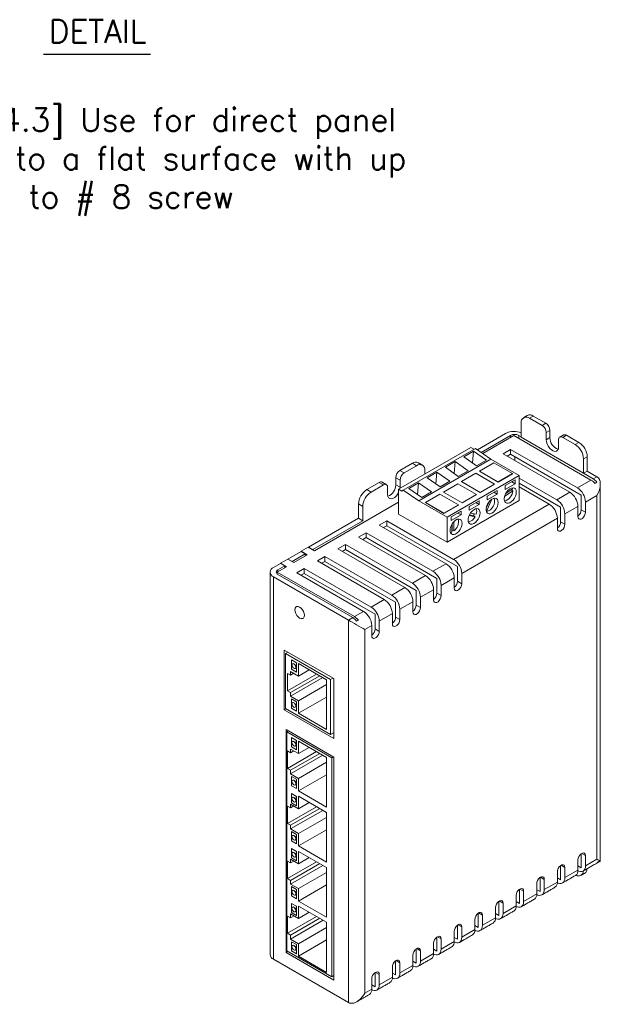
# Model space of a CAD drawing. Header units: inches. Extents: x 0 to 276, y 0 to 228.
# Tile 5 of 5: x 204 to 267, y 88 to 194. Entities that reach past the tile are written whole.
import ezdxf

# ---------------------------------------------------------------- set-up
doc = ezdxf.new("R2010")
doc.units = ezdxf.units.IN
doc.header["$LTSCALE"] = 0.3
doc.header["$MEASUREMENT"] = 0
doc.layers.add('Text', color=140, linetype='Continuous')

msp = doc.modelspace()

# ---------------------------------------------------------------- linework, layer by layer
at = {"color": 7, "linetype": 'Continuous', "lineweight": 15}
for p, q in [((258.8788, 149.0569), (258.8788, 150.6128)), ((259.7769, 151.1314), (260.187, 151.3681)), ((259.7769, 151.1314), (261.1387, 150.3451)), ((260.187, 151.3681), (261.5488, 150.5819)), ((261.1387, 150.3451), (261.5488, 150.5819)), ((261.5876, 149.5674), (261.9978, 149.8042)), ((261.5876, 149.5674), (261.5876, 148.7896)), ((261.9978, 149.8042), (261.9978, 149.0264)), ((257.1894, 149.4852), (254.125, 147.7161)), ((257.727, 149.2649), (254.5409, 147.4256)), ((254.7099, 147.3075), (258.0716, 149.2482)), ((257.727, 149.0493), (257.727, 149.2649)), ((258.0716, 149.2482), (266.4408, 144.4168)), ((258.8788, 149.1163), (258.6283, 149.263)), ((258.6283, 148.9268), (258.6283, 149.263)), ((265.6288, 145.1602), (258.8788, 149.0569)), ((261.5876, 148.7896), (261.9978, 149.0264)), ((262.9347, 148.012), (262.9347, 148.7898)), ((263.3837, 149.0491), (263.7938, 149.2859)), ((263.3837, 149.0491), (264.7307, 148.2716)), ((263.7938, 149.2859), (265.1408, 148.5084)), ((264.7307, 148.2716), (265.1408, 148.5084)), ((245.5677, 143.4364), (253.3989, 147.9572)), ((246.0922, 143.3361), (253.9234, 147.8569)), ((253.7069, 147.5688), (252.6425, 146.9543)), ((253.748, 147.7557), (253.3989, 147.9572)), ((253.5869, 146.2946), (253.7069, 147.5688)), ((255.1114, 146.5876), (253.7069, 147.5688)), ((255.5931, 146.6905), (253.9234, 147.8569)), ((257.7195, 147.7502), (256.9036, 147.2792)), ((257.7195, 147.7502), (264.9673, 143.5661)), ((257.7195, 147.2195), (257.7195, 147.7502)), ((247.7619, 142.1697), (255.5931, 146.6905)), ((251.7195, 146.4216), (250.6551, 145.8071)), ((251.5995, 145.1473), (251.7195, 146.4216)), ((253.1241, 145.4404), (251.7195, 146.4216)), ((252.6425, 146.9543), (254.047, 145.9732)), ((254.047, 145.9732), (255.1114, 146.5876)), ((255.9236, 146.2852), (254.3587, 145.3818)), ((258.6669, 144.9161), (255.5931, 146.6905)), ((257.9435, 145.1191), (255.9236, 146.2852)), ((264.1515, 143.0951), (256.9036, 147.2792)), ((257.7195, 147.2195), (257.3633, 147.0138)), ((257.7195, 147.2195), (265.3916, 142.7904)), ((258.1793, 146.5428), (258.1793, 146.954)), ((265.6288, 146.7161), (266.0389, 146.9529)), ((265.6288, 146.7161), (265.6288, 145.1602)), ((266.0389, 146.9529), (266.0389, 145.397)), ((245.7254, 145.4597), (247.0724, 146.2373)), ((246.185, 145.1944), (245.7254, 145.4597)), ((246.185, 145.1944), (247.5321, 145.972)), ((247.5321, 145.972), (247.0724, 146.2373)), ((248.4301, 145.4534), (248.4301, 145.0888)), ((249.7322, 145.2743), (248.6678, 144.6598)), ((249.6122, 144.0001), (249.7322, 145.2743)), ((251.1367, 144.2931), (249.7322, 145.2743)), ((250.6551, 145.8071), (252.0596, 144.8259)), ((252.0596, 144.8259), (253.1241, 145.4404)), ((254.3587, 145.3818), (254.3587, 145.3696)), ((254.3587, 145.3818), (256.3786, 144.2157)), ((254.3587, 145.3696), (256.3786, 144.2035)), ((265.6311, 145.1616), (266.0389, 145.397)), ((267.0889, 144.7908), (266.0389, 145.397)), ((242.1333, 143.386), (243.4803, 144.1637)), ((243.94, 143.8983), (243.4803, 144.1637)), ((245.736, 144.4167), (245.2764, 144.682)), ((245.2764, 143.9042), (245.2764, 144.682)), ((245.736, 143.6389), (245.736, 144.4167)), ((248.6678, 144.6598), (250.0723, 143.6786)), ((250.0723, 143.6786), (251.1367, 144.2931)), ((250.8356, 140.3952), (258.6669, 144.9161)), ((253.9658, 145.155), (252.4009, 144.2516)), ((252.4009, 144.2516), (252.4009, 144.2393)), ((252.4009, 144.2516), (254.4208, 143.0855)), ((252.4009, 144.2393), (254.4208, 143.0733)), ((255.9857, 143.9889), (253.9658, 145.155)), ((256.3786, 144.2157), (257.9435, 145.1191)), ((256.3786, 144.2035), (257.9435, 145.1069)), ((256.3786, 144.2157), (256.3786, 144.2035)), ((258.2233, 144.4375), (257.1526, 143.8193)), ((257.8699, 144.2334), (258.2233, 144.0294)), ((257.9435, 145.1191), (257.9435, 145.1069)), ((258.2233, 144.0294), (258.2233, 144.4375)), ((258.6669, 142.2149), (258.6669, 144.9161)), ((258.6669, 144.6209), (262.7307, 142.2749)), ((264.9673, 143.5661), (266.4408, 144.4168)), ((265.6288, 145.1602), (265.6311, 145.1616)), ((266.6735, 144.5511), (265.6311, 145.1616)), ((266.6735, 144.5511), (267.0889, 144.7908)), ((266.8651, 144.0466), (267.0947, 144.1791)), ((242.5929, 143.1207), (242.1333, 143.386)), ((242.5929, 143.1207), (243.94, 143.8983)), ((244.389, 143.639), (244.389, 142.8613)), ((245.736, 143.6389), (245.2764, 143.9042)), ((245.5677, 143.4364), (245.5677, 140.7351)), ((245.9169, 143.2348), (245.5677, 143.4364)), ((245.7298, 143.5299), (245.736, 143.6389)), ((246.0922, 143.3361), (245.9169, 143.2348)), ((247.7619, 142.1697), (246.0922, 143.3361)), ((247.7448, 144.127), (246.6804, 143.5125)), ((246.6804, 143.5125), (248.085, 142.5314)), ((247.6249, 142.8528), (247.7448, 144.127)), ((249.1494, 143.1458), (247.7448, 144.127)), ((248.085, 142.5314), (249.1494, 143.1458)), ((252.008, 144.0248), (250.4431, 143.1214)), ((250.4431, 143.1214), (252.463, 141.9553)), ((250.4431, 143.1214), (250.4431, 143.1091)), ((250.4431, 143.1091), (252.463, 141.943)), ((254.0279, 142.8587), (252.008, 144.0248)), ((254.4208, 143.0855), (255.9857, 143.9889)), ((254.4208, 143.0733), (255.9857, 143.9766)), ((254.4208, 143.0855), (254.4208, 143.0733)), ((256.2655, 143.3073), (255.1948, 142.6891)), ((255.9121, 143.1032), (256.2655, 142.8992)), ((255.9857, 143.9889), (255.9857, 143.9766)), ((256.2655, 142.8992), (256.2655, 143.3073)), ((257.0731, 142.645), (257.9586, 143.2636)), ((257.1526, 143.4113), (258.2233, 144.0294)), ((257.1526, 143.8193), (257.1526, 143.4113)), ((257.9371, 143.4869), (257.2071, 142.9769)), ((257.9586, 143.2636), (257.7818, 143.3657)), ((257.9371, 143.4869), (257.9008, 143.5795)), ((258.6669, 144.0902), (263.155, 141.4993)), ((261.9148, 141.8039), (258.6669, 143.679)), ((262.7307, 142.2749), (264.1515, 143.0951)), ((236.4479, 136.7651), (245.5677, 142.0299)), ((250.8356, 140.3952), (247.7619, 142.1697)), ((250.0502, 142.8945), (248.4853, 141.9912)), ((252.0701, 141.7285), (250.0502, 142.8945)), ((250.8356, 137.694), (258.6669, 142.2149)), ((252.463, 141.9553), (254.0279, 142.8587)), ((252.463, 141.943), (254.0279, 142.8464)), ((254.3077, 142.177), (253.237, 141.5589)), ((254.0279, 142.8587), (254.0279, 142.8464)), ((254.3077, 141.769), (254.3077, 142.177)), ((255.392, 142.0635), (255.0845, 141.3596)), ((255.1167, 141.0097), (255.7026, 142.351)), ((255.1948, 142.2811), (256.2655, 142.8992)), ((255.1948, 142.6891), (255.1948, 142.2811)), ((265.3916, 141.1924), (265.3916, 142.7904)), ((267.0889, 142.7497), (265.8512, 142.0352)), ((265.8512, 140.9271), (265.8512, 142.0352)), ((267.0889, 103.3107), (267.0889, 142.7497)), ((241.6949, 141.5653), (241.2353, 141.8306)), ((241.2353, 140.2751), (241.2353, 141.8306)), ((241.6949, 140.0098), (241.6949, 141.5653)), ((248.4853, 141.9912), (248.4853, 141.9789)), ((248.4853, 141.9912), (250.5052, 140.8251)), ((248.4853, 141.9789), (250.5052, 140.8128)), ((250.5052, 140.8251), (252.0701, 141.7285)), ((250.5052, 140.8128), (252.0701, 141.7162)), ((252.3499, 141.0468), (251.2792, 140.4287)), ((251.5475, 135.819), (261.9148, 141.8039)), ((252.0701, 141.7285), (252.0701, 141.7162)), ((252.3499, 140.6388), (252.3499, 141.0468)), ((252.463, 141.9553), (252.463, 141.943)), ((253.237, 141.1508), (254.3077, 141.769)), ((253.237, 141.5589), (253.237, 141.1508)), ((253.9543, 141.973), (254.3077, 141.769)), ((255.1105, 141.0133), (255.1167, 141.0097)), ((263.155, 139.9012), (263.155, 141.4993)), ((265.0354, 141.5642), (263.6146, 140.744)), ((265.0354, 141.5642), (265.0354, 140.4561)), ((265.3916, 141.1924), (265.8512, 140.9271)), ((241.2353, 140.2751), (235.8238, 137.1511)), ((241.6949, 140.0098), (236.2834, 136.8858)), ((241.6949, 140.0098), (241.2353, 140.2751)), ((244.2996, 140.0031), (243.4837, 139.5321)), ((244.2996, 140.0031), (251.5475, 135.819)), ((244.2996, 139.4723), (244.2996, 140.0031)), ((245.5677, 140.7351), (250.8356, 137.694)), ((250.5052, 140.8251), (250.5052, 140.8128)), ((250.8356, 137.694), (250.8356, 140.3952)), ((251.2792, 140.0206), (252.3499, 140.6388)), ((251.2792, 140.4287), (251.2792, 140.0206)), ((251.5636, 138.903), (251.5636, 139.9044)), ((251.9965, 140.8428), (252.3499, 140.6388)), ((262.7987, 140.273), (252.4313, 134.2881)), ((253.2262, 140.5822), (253.8728, 140.4518)), ((253.2538, 140.643), (253.696, 140.5539)), ((253.9875, 140.7145), (253.3663, 140.8397)), ((253.8728, 140.4518), (253.696, 140.5539)), ((262.7987, 140.273), (262.7987, 139.1649)), ((263.155, 139.9012), (263.6146, 139.6359)), ((263.6146, 139.6359), (263.6146, 140.744)), ((250.7316, 135.348), (243.4837, 139.5321)), ((244.2996, 139.4723), (243.9434, 139.2667)), ((244.2996, 139.4723), (251.9717, 135.0433)), ((251.3584, 139.6298), (251.3584, 138.7845)), ((251.3868, 139.005), (251.3868, 139.6762)), ((251.3868, 139.005), (251.5636, 138.903)), ((242.063, 138.7119), (241.2471, 138.2409)), ((248.4949, 134.0568), (241.2471, 138.2409)), ((242.063, 138.1811), (241.7068, 137.9755)), ((242.063, 138.7119), (249.3108, 134.5278)), ((242.063, 138.1811), (242.063, 138.7119)), ((242.063, 138.1811), (249.7351, 133.7521)), ((251.1962, 138.7491), (251.3584, 138.7845)), ((235.006, 136.679), (233.5871, 135.8599)), ((235.006, 136.679), (235.4657, 136.4137)), ((235.0206, 136.6963), (235.7938, 137.1427)), ((235.0206, 136.6963), (235.6746, 136.3187)), ((235.0206, 136.6707), (235.0206, 136.6963)), ((235.7938, 137.1427), (236.4479, 136.7651)), ((236.2834, 136.8858), (235.8238, 137.1511)), ((235.8238, 137.1254), (235.8238, 137.1511)), ((236.2834, 136.8601), (236.2834, 136.8858)), ((239.8263, 137.4207), (239.0105, 136.9497)), ((246.2583, 132.7656), (239.0105, 136.9497)), ((239.8263, 136.89), (239.4702, 136.6843)), ((239.8263, 137.4207), (247.0742, 133.2366)), ((239.8263, 136.89), (239.8263, 137.4207)), ((239.8263, 136.89), (247.4984, 132.4609)), ((232.7849, 135.4057), (233.558, 135.852)), ((233.558, 135.852), (234.2121, 135.4744)), ((234.0467, 135.5946), (233.5871, 135.8599)), ((233.5871, 135.8352), (233.5871, 135.8599)), ((235.4657, 136.4137), (234.0467, 135.5946)), ((234.2121, 135.4744), (235.6746, 136.3187)), ((235.4657, 136.1981), (235.4657, 136.4137)), ((237.5897, 136.1295), (236.7738, 135.6585)), ((244.0217, 131.4744), (236.7738, 135.6585)), ((237.5897, 136.1295), (244.8375, 131.9454)), ((237.5897, 135.5988), (237.5897, 136.1295)), ((232.7712, 135.3889), (232.0164, 134.9531)), ((232.4268, 134.4438), (233.439, 135.0281)), ((233.2309, 135.1236), (232.5007, 134.7021)), ((232.5007, 134.4865), (232.5007, 134.7021)), ((232.7712, 135.3889), (233.2309, 135.1236)), ((232.7849, 135.4057), (233.439, 135.0281)), ((232.7849, 135.381), (232.7849, 135.4057)), ((233.2309, 134.908), (233.2309, 135.1236)), ((234.0467, 135.5699), (234.0467, 135.5946)), ((235.353, 134.8383), (234.5372, 134.3673)), ((235.353, 134.8383), (242.6009, 130.6542)), ((235.353, 134.3076), (235.353, 134.8383)), ((237.5897, 135.5988), (237.2335, 135.3931)), ((237.5897, 135.5988), (245.2618, 131.1697)), ((249.3108, 134.5278), (250.7316, 135.348)), ((251.9717, 133.4453), (251.9717, 135.0433)), ((232.0164, 133.9326), (232.0164, 92.4523)), ((240.1481, 129.2383), (232.0164, 133.9326)), ((232.4268, 134.2349), (232.4268, 134.4438)), ((240.7961, 129.6124), (232.4268, 134.4438)), ((232.5007, 134.1837), (240.6077, 129.5036)), ((241.785, 130.1832), (234.5372, 134.3673)), ((235.353, 134.3076), (234.9969, 134.102)), ((235.353, 134.3076), (243.0251, 129.8786)), ((247.0742, 133.2366), (248.4949, 134.0568)), ((249.7351, 132.1541), (249.7351, 133.7521)), ((251.6155, 133.8171), (250.1947, 132.9969)), ((251.6155, 133.8171), (251.6155, 132.709)), ((252.4313, 133.18), (252.4313, 134.2881)), ((244.8375, 131.9454), (246.2583, 132.7656)), ((247.4984, 130.8629), (247.4984, 132.4609)), ((249.3788, 132.5259), (247.9581, 131.7057)), ((249.3788, 132.5259), (249.3788, 131.4178)), ((250.1947, 131.8888), (250.1947, 132.9969)), ((251.9717, 133.4453), (252.4313, 133.18)), ((242.6009, 130.6542), (244.0217, 131.4744)), ((247.9581, 130.5976), (247.9581, 131.7057)), ((249.7351, 132.1541), (250.1947, 131.8888)), ((245.2618, 129.5717), (245.2618, 131.1697)), ((247.1422, 131.2347), (245.7214, 130.4145)), ((245.7214, 129.3064), (245.7214, 130.4145)), ((247.1422, 131.2347), (247.1422, 130.1266)), ((247.4984, 130.8629), (247.9581, 130.5976)), ((240.1481, 129.2383), (240.6077, 129.5036)), ((240.1481, 87.758), (240.1481, 129.2383)), ((240.7961, 129.6124), (241.785, 130.1832)), ((241.032, 129.1334), (241.2204, 129.2422)), ((243.0251, 128.2805), (243.0251, 129.8786)), ((244.9055, 129.9435), (243.4848, 129.1233)), ((244.9055, 129.9435), (244.9055, 128.8354)), ((245.2618, 129.5717), (245.7214, 129.3064)), ((242.6689, 128.6523), (241.9159, 128.2176)), ((241.9159, 128.2176), (241.9159, 88.7787)), ((242.6689, 128.6523), (242.6689, 127.5442)), ((243.0251, 128.2805), (243.4848, 128.0152)), ((243.4848, 128.0152), (243.4848, 129.1233)), ((238.5451, 122.8932), (233.1746, 125.9935)), ((233.1746, 125.9935), (233.1746, 119.498)), ((233.5703, 125.765), (233.3165, 125.6185)), ((238.2084, 122.7944), (233.3165, 125.6185)), ((233.3165, 125.6185), (233.3165, 119.6569)), ((234.4965, 124.6039), (233.9616, 124.9127)), ((233.9616, 124.9127), (233.9616, 123.9003)), ((233.9652, 123.9023), (233.9616, 123.9003)), ((233.9616, 123.9003), (234.4965, 123.5915)), ((233.9652, 124.9106), (233.9652, 123.9023)), ((233.9652, 123.9023), (234.4965, 123.5956)), ((234.4965, 123.5915), (234.4965, 124.6039)), ((234.7339, 124.5198), (234.7339, 123.174)), ((237.7816, 122.7604), (234.7339, 124.5198)), ((233.873, 123.268), (233.5352, 123.463)), ((233.5352, 123.463), (233.5352, 121.5704)), ((236.6891, 123.3911), (233.5352, 121.5704)), ((234.7339, 123.174), (233.873, 123.6711)), ((233.873, 123.6711), (233.873, 123.268)), ((234.2221, 123.4695), (233.873, 123.268)), ((237.0269, 123.1961), (233.873, 121.3754)), ((237.376, 122.9946), (233.873, 120.9723)), ((235.8995, 123.8469), (234.7339, 123.174)), ((238.4623, 122.941), (238.2084, 122.7944)), ((238.2084, 116.8328), (238.2084, 122.7944)), ((238.5451, 116.3977), (238.5451, 122.8932)), ((237.7816, 122.2347), (234.7339, 120.4753)), ((237.7816, 117.3702), (237.7816, 122.7604)), ((233.5352, 121.5704), (233.873, 121.3754)), ((233.873, 121.3754), (233.873, 120.9723)), ((233.873, 120.9723), (234.7339, 120.4753)), ((234.4965, 120.3882), (233.9616, 120.697)), ((233.9616, 120.697), (233.9616, 119.6846)), ((233.9652, 120.6949), (233.9652, 119.6866)), ((237.7816, 120.8889), (234.7339, 119.1296)), ((233.3831, 119.6184), (233.1746, 119.498)), ((233.3165, 119.6569), (238.2084, 116.8328)), ((233.9652, 119.6866), (233.9616, 119.6846)), ((233.9616, 119.6846), (234.4965, 119.3758)), ((233.9652, 119.6866), (234.4965, 119.3799)), ((234.4965, 119.3758), (234.4965, 120.3882)), ((234.7339, 120.4753), (234.7339, 119.1296)), ((233.1746, 119.498), (238.5451, 116.3977)), ((234.7339, 119.1296), (237.7816, 117.3702)), ((233.384, 117.3553), (233.384, 93.1938)), ((238.5614, 114.3664), (233.384, 117.3553)), ((233.6254, 117.2159), (233.4596, 117.1202)), ((233.4596, 117.1202), (233.4596, 93.3861)), ((238.3515, 114.2961), (233.4596, 117.1202)), ((234.4965, 116.1882), (233.9616, 116.497)), ((233.9616, 116.497), (233.9616, 115.4846)), ((233.9722, 116.4908), (233.9722, 115.4907)), ((238.5451, 117.0272), (238.2084, 116.8328)), ((238.5451, 116.9284), (238.4595, 116.9778)), ((233.9722, 115.4907), (233.9616, 115.4846)), ((233.9616, 115.4846), (234.4965, 115.1758)), ((233.9722, 115.4907), (234.4965, 115.188)), ((234.4965, 115.1758), (234.4965, 116.1882)), ((237.7816, 114.3447), (234.7339, 116.1041)), ((234.7339, 116.1041), (234.7339, 114.7583)), ((235.8995, 115.4312), (234.7339, 114.7583)), ((233.873, 114.8523), (233.5352, 115.0473)), ((233.5352, 115.0473), (233.5352, 113.1547)), ((236.6891, 114.9754), (233.5352, 113.1547)), ((234.7339, 114.7583), (233.873, 115.2554)), ((233.873, 115.2554), (233.873, 114.8523)), ((234.2221, 115.0538), (233.873, 114.8523)), ((237.0269, 114.7804), (233.873, 112.9597)), ((237.376, 114.5789), (233.873, 112.5566)), ((237.7816, 108.9545), (237.7816, 114.3447)), ((238.5174, 114.3919), (238.3515, 114.2961)), ((238.3515, 90.5621), (238.3515, 114.2961)), ((238.5614, 90.205), (238.5614, 114.3664)), ((237.7816, 113.819), (234.7339, 112.0596)), ((233.5352, 113.1547), (233.873, 112.9597)), ((233.873, 112.9597), (233.873, 112.5566)), ((233.873, 112.5566), (234.7339, 112.0596)), ((234.4965, 111.9725), (233.9616, 112.2813)), ((233.9616, 112.2813), (233.9616, 111.2689)), ((233.9722, 112.2751), (233.9722, 111.275)), ((237.7816, 112.4732), (234.7339, 110.7139)), ((233.9722, 111.275), (233.9616, 111.2689)), ((233.9616, 111.2689), (234.4965, 110.9601)), ((233.9722, 111.275), (234.4965, 110.9723)), ((234.4965, 110.9601), (234.4965, 111.9725)), ((234.7339, 112.0596), (234.7339, 110.7139)), ((234.4965, 110.1199), (233.9616, 110.4287)), ((233.9616, 110.4287), (233.9616, 109.4163)), ((233.9722, 110.4226), (233.9722, 109.4225)), ((234.4965, 109.1075), (234.4965, 110.1199)), ((234.7339, 110.7139), (237.7816, 108.9545)), ((234.7339, 110.132), (234.7339, 108.7862)), ((237.7816, 108.3726), (234.7339, 110.132)), ((233.873, 108.8802), (233.5352, 109.0752)), ((233.5352, 109.0752), (233.5352, 107.1826)), ((236.6891, 109.0033), (233.5352, 107.1826)), ((234.7339, 108.7862), (233.873, 109.2832)), ((233.873, 109.2832), (233.873, 108.8802)), ((234.2221, 109.0817), (233.873, 108.8802)), ((233.9722, 109.4225), (233.9616, 109.4163)), ((233.9616, 109.4163), (234.4965, 109.1075)), ((233.9722, 109.4225), (234.4965, 109.1198)), ((235.8995, 109.4591), (234.7339, 108.7862)), ((237.0269, 108.8083), (233.873, 106.9876)), ((237.376, 108.6067), (233.873, 106.5845)), ((237.7816, 107.8468), (234.7339, 106.0875)), ((237.7816, 102.9824), (237.7816, 108.3726)), ((233.5352, 107.1826), (233.873, 106.9876)), ((233.873, 106.9876), (233.873, 106.5845)), ((233.873, 106.5845), (234.7339, 106.0875)), ((234.4965, 105.9864), (233.9616, 106.2952)), ((233.9616, 106.2952), (233.9616, 105.2828)), ((233.9722, 106.2891), (233.9722, 105.289)), ((234.4965, 104.974), (234.4965, 105.9864)), ((237.7816, 106.5011), (234.7339, 104.7417)), ((234.7339, 106.0875), (234.7339, 104.7417)), ((233.9722, 105.289), (233.9616, 105.2828)), ((233.9616, 105.2828), (234.4965, 104.974)), ((233.9722, 105.289), (234.4965, 104.9863)), ((234.7339, 104.7417), (237.7816, 102.9824)), ((234.4965, 104.1478), (233.9616, 104.4566)), ((233.9616, 104.4566), (233.9616, 103.4442)), ((233.9722, 104.4505), (233.9722, 103.4503)), ((234.4965, 103.1354), (234.4965, 104.1478)), ((234.7339, 104.1598), (234.7339, 102.8141)), ((237.7816, 102.4005), (234.7339, 104.1598)), ((265.3916, 102.3717), (265.3916, 103.9068)), ((265.4432, 103.9404), (265.8512, 103.7049)), ((265.8512, 102.5963), (265.8512, 103.7049)), ((233.873, 102.908), (233.5352, 103.103)), ((233.5352, 103.103), (233.5352, 101.2104)), ((236.6891, 103.0311), (233.5352, 101.2104)), ((234.7339, 102.8141), (233.873, 103.3111)), ((233.873, 103.3111), (233.873, 102.908)), ((234.2221, 103.1096), (233.873, 102.908)), ((237.0269, 102.8361), (233.873, 101.0154)), ((237.376, 102.6346), (233.873, 100.6124)), ((233.9722, 103.4503), (233.9616, 103.4442)), ((233.9616, 103.4442), (234.4965, 103.1354)), ((233.9722, 103.4503), (234.4965, 103.1477)), ((235.8995, 103.4869), (234.7339, 102.8141)), ((263.155, 101.0805), (263.155, 102.6157)), ((263.2066, 102.6493), (263.6146, 102.4137)), ((265.0354, 103.2339), (265.0354, 102.1253)), ((265.3916, 102.3717), (265.0354, 102.5773)), ((265.8512, 102.5963), (267.0889, 103.3107)), ((267.4046, 103.1284), (267.2162, 103.0196)), ((267.4209, 103.1189), (267.4209, 103.1638)), ((237.7816, 101.8747), (234.7339, 100.1154)), ((237.7816, 97.0102), (237.7816, 102.4005)), ((262.7987, 101.9427), (262.7987, 100.8341)), ((263.6146, 101.3051), (263.6146, 102.4137)), ((263.6146, 101.3051), (265.0354, 102.1253)), ((233.5352, 101.2104), (233.873, 101.0154)), ((233.873, 101.0154), (233.873, 100.6124)), ((233.873, 100.6124), (234.7339, 100.1154)), ((237.7816, 100.529), (234.7339, 98.7696)), ((260.5621, 100.6515), (260.5621, 99.5429)), ((260.9183, 99.7893), (260.9183, 101.3245)), ((260.9699, 101.3581), (261.3779, 101.1225)), ((261.3779, 100.0139), (261.3779, 101.1225)), ((261.3779, 100.0139), (262.7987, 100.8341)), ((263.155, 101.0805), (262.7987, 101.2861)), ((234.4965, 100.0242), (233.9616, 100.333)), ((233.9616, 100.333), (233.9616, 99.3206)), ((233.9722, 99.3267), (233.9616, 99.3206)), ((233.9616, 99.3206), (234.4965, 99.0118)), ((233.9722, 100.3268), (233.9722, 99.3267)), ((233.9722, 99.3267), (234.4965, 99.024)), ((234.4965, 99.0118), (234.4965, 100.0242)), ((234.7339, 100.1154), (234.7339, 98.7696)), ((258.3254, 99.3603), (258.3254, 98.2517)), ((258.6817, 98.4981), (258.6817, 100.0333)), ((258.7333, 100.0669), (259.1413, 99.8313)), ((259.1413, 98.7227), (259.1413, 99.8313)), ((259.1413, 98.7227), (260.5621, 99.5429)), ((260.9183, 99.7893), (260.5621, 99.995)), ((233.9616, 98.5178), (233.9616, 97.5055)), ((234.4965, 98.209), (233.9616, 98.5178)), ((233.9722, 98.5117), (233.9722, 97.5116)), ((234.7339, 98.7696), (237.7816, 97.0102)), ((256.445, 97.2069), (256.445, 98.7421)), ((256.4966, 98.7757), (256.9046, 98.5402)), ((256.9046, 97.4315), (256.9046, 98.5402)), ((256.9046, 97.4315), (258.3254, 98.2517)), ((258.6817, 98.4981), (258.3254, 98.7038)), ((234.7339, 96.8753), (233.873, 97.3723)), ((233.873, 97.3723), (233.873, 96.9359)), ((233.9722, 97.5116), (233.9616, 97.5055)), ((233.9616, 97.5055), (234.4965, 97.1967)), ((233.9722, 97.5116), (234.4965, 97.2089)), ((234.4965, 97.1967), (234.4965, 98.209)), ((237.7816, 96.4617), (234.7339, 98.2211)), ((234.7339, 98.2211), (234.7339, 96.8753)), ((235.8995, 97.5482), (234.7339, 96.8753)), ((254.2084, 95.9157), (254.2084, 97.4509)), ((254.26, 97.4845), (254.668, 97.249)), ((254.668, 96.1403), (254.668, 97.249)), ((256.0888, 98.0692), (256.0888, 96.9605)), ((256.445, 97.2069), (256.0888, 97.4126)), ((233.873, 96.9359), (233.5352, 97.1309)), ((233.5352, 97.1309), (233.5352, 95.2717)), ((236.6891, 97.0924), (233.5352, 95.2717)), ((234.251, 97.1541), (233.873, 96.9359)), ((237.0269, 96.8974), (233.873, 95.0767)), ((237.4049, 96.6792), (233.873, 94.6402)), ((237.7816, 91.0381), (237.7816, 96.4617)), ((251.9717, 94.6245), (251.9717, 96.1597)), ((252.0233, 96.1933), (252.4313, 95.9578)), ((253.8521, 96.778), (253.8521, 95.6693)), ((254.2084, 95.9157), (253.8521, 96.1214)), ((254.668, 96.1403), (256.0888, 96.9605)), ((233.5352, 95.2717), (233.873, 95.0767)), ((233.873, 95.0767), (233.873, 94.6402)), ((237.7816, 95.9026), (234.7339, 94.1432)), ((251.6155, 95.4868), (251.6155, 94.3781)), ((252.4313, 94.8491), (252.4313, 95.9578)), ((252.4313, 94.8491), (253.8521, 95.6693)), ((233.873, 94.6402), (234.7339, 94.1432)), ((233.9616, 94.3622), (233.9616, 93.3498)), ((234.4965, 94.0534), (233.9616, 94.3622)), ((233.9722, 94.3561), (233.9722, 93.3559)), ((234.4965, 93.041), (234.4965, 94.0534)), ((237.7816, 94.5568), (234.7339, 92.7975)), ((234.7339, 94.1432), (234.7339, 92.7975)), ((249.3788, 94.1956), (249.3788, 93.087)), ((249.7351, 93.3334), (249.7351, 94.8685)), ((249.7867, 94.9021), (250.1947, 94.6666)), ((250.1947, 93.5579), (250.1947, 94.6666)), ((250.1947, 93.5579), (251.6155, 94.3781)), ((251.9717, 94.6245), (251.6155, 94.8302)), ((233.5884, 93.3118), (233.384, 93.1938)), ((233.384, 93.1938), (238.5614, 90.205)), ((233.4596, 93.3861), (238.3515, 90.5621)), ((233.9722, 93.3559), (233.9616, 93.3498)), ((233.9616, 93.3498), (234.4965, 93.041)), ((233.9722, 93.3559), (234.4965, 93.0533)), ((247.1422, 92.9044), (247.1422, 91.7958)), ((247.4984, 92.0422), (247.4984, 93.5773)), ((247.5501, 93.6109), (247.9581, 93.3754)), ((247.9581, 92.2668), (247.9581, 93.3754)), ((247.9581, 92.2668), (249.3788, 93.087)), ((249.7351, 93.3334), (249.3788, 93.539)), ((240.1481, 87.758), (232.0164, 92.4523)), ((234.7339, 92.7975), (237.7816, 91.0381)), ((245.2618, 90.751), (245.2618, 92.2862)), ((245.3134, 92.3197), (245.7214, 92.0842)), ((245.7214, 90.9756), (245.7214, 92.0842)), ((247.4984, 92.0422), (247.1422, 92.2478)), ((243.0251, 89.4598), (243.0251, 90.995)), ((243.0768, 91.0286), (243.4848, 90.793)), ((243.4848, 89.6844), (243.4848, 90.793)), ((244.9055, 91.6132), (244.9055, 90.5046)), ((245.2618, 90.751), (244.9055, 90.9566)), ((245.7214, 90.9756), (247.1422, 91.7958)), ((238.5614, 90.6833), (238.3515, 90.5621)), ((242.6689, 90.322), (242.6689, 89.2134)), ((243.4848, 89.6844), (244.9055, 90.5046)), ((241.9159, 88.7787), (242.6689, 89.2134)), ((243.0251, 89.4598), (242.6689, 89.6654)), ((241.5715, 88.2152), (241.3831, 88.1064))]:
    msp.add_line(p, q, dxfattribs=at)
at = {"color": 7, "linetype": 'Continuous', "lineweight": 15, "flags": 128}
for points in [[(261.5876, 148.7896), (261.6149, 148.5548), (261.6946, 148.3074), (261.8201, 148.0676), (261.9814, 147.8549), (262.1653, 147.6863), (262.357, 147.5756), (262.5409, 147.5318), (262.7022, 147.5584), (262.8278, 147.6532), (262.9074, 147.8086), (262.9347, 148.012)], [(258.3419, 143.1201), (258.3177, 143.3098), (258.2467, 143.4575), (258.1343, 143.5522), (257.9888, 143.5868), (257.821, 143.5588), (257.6433, 143.4702), (257.469, 143.3277), (257.3108, 143.1418), (257.1807, 142.9263), (257.0881, 142.6972), (257.0401, 142.4714), (257.0401, 142.2657), (257.0881, 142.0955), (257.1807, 141.9732), (257.3108, 141.9079), (257.469, 141.9046), (257.6433, 141.9634), (257.821, 142.08), (257.9888, 142.2458), (258.1343, 142.4484), (258.2467, 142.6728), (258.3177, 142.9024), (258.3419, 143.1201)], [(244.389, 142.8613), (244.4162, 142.6579), (244.4959, 142.5025), (244.6214, 142.4077), (244.7827, 142.3811), (244.9666, 142.4249), (245.1583, 142.5356), (245.3423, 142.7041), (245.5035, 142.9169), (245.5677, 143.0274)], [(256.3841, 141.9899), (256.3599, 142.1796), (256.2889, 142.3273), (256.1765, 142.4219), (256.031, 142.4565), (255.8632, 142.4285), (255.6855, 142.34), (255.5111, 142.1975), (255.353, 142.0116), (255.2229, 141.7961), (255.1303, 141.567), (255.0823, 141.3412), (255.0823, 141.1355), (255.1303, 140.9652), (255.2229, 140.8429), (255.353, 140.7777), (255.5111, 140.7744), (255.6855, 140.8332), (255.8632, 140.9498), (256.031, 141.1155), (256.1765, 141.3181), (256.2889, 141.5426), (256.3599, 141.7721), (256.3841, 141.9899)], [(254.4263, 140.8597), (254.4021, 141.0494), (254.3311, 141.1971), (254.2187, 141.2917), (254.0732, 141.3263), (253.9054, 141.2983), (253.7277, 141.2098), (253.5533, 141.0673), (253.3952, 140.8814), (253.2651, 140.6659), (253.1725, 140.4367), (253.1245, 140.211), (253.1245, 140.0053), (253.1725, 139.835), (253.2651, 139.7127), (253.3952, 139.6475), (253.5533, 139.6442), (253.7277, 139.703), (253.9054, 139.8196), (254.0732, 139.9853), (254.2187, 140.1879), (254.3311, 140.4123), (254.4021, 140.6419), (254.4263, 140.8597)], [(252.4685, 139.7295), (252.4443, 139.9192), (252.3733, 140.0669), (252.2609, 140.1615), (252.1154, 140.1961), (251.9476, 140.1681), (251.7699, 140.0796), (251.5955, 139.9371), (251.4374, 139.7512), (251.3073, 139.5357), (251.2147, 139.3065), (251.1667, 139.0808), (251.1667, 138.8751), (251.2147, 138.7048), (251.3073, 138.5825), (251.4374, 138.5173), (251.5955, 138.5139), (251.7699, 138.5728), (251.9476, 138.6894), (252.1154, 138.8551), (252.2609, 139.0577), (252.3733, 139.2821), (252.4443, 139.5117), (252.4685, 139.7295)], [(265.0354, 140.4561), (265.06, 140.3092), (265.1308, 140.2084), (265.2393, 140.1659), (265.3725, 140.1868), (265.5141, 140.2686), (265.6473, 140.4014), (265.7558, 140.5692), (265.8266, 140.7518), (265.8512, 140.9271)], [(262.7987, 139.1649), (262.8233, 139.018), (262.8941, 138.9172), (263.0027, 138.8747), (263.1358, 138.8956), (263.2775, 138.9774), (263.4106, 139.1102), (263.5191, 139.278), (263.59, 139.4606), (263.6146, 139.6359)], [(251.6155, 132.709), (251.6401, 132.5621), (251.7109, 132.4613), (251.8194, 132.4188), (251.9526, 132.4397), (252.0942, 132.5215), (252.2274, 132.6543), (252.3359, 132.8221), (252.4067, 133.0047), (252.4313, 133.18)], [(249.3788, 131.4178), (249.4034, 131.2709), (249.4743, 131.1701), (249.5828, 131.1276), (249.7159, 131.1485), (249.8576, 131.2303), (249.9907, 131.3631), (250.0993, 131.5309), (250.1701, 131.7135), (250.1947, 131.8888)], [(235.3614, 129.7561), (235.3361, 129.955), (235.2627, 130.1637), (235.1484, 130.3616), (235.0044, 130.5295), (234.8448, 130.6508), (234.6852, 130.7138), (234.5411, 130.7122), (234.4269, 130.6462), (234.3535, 130.5223), (234.3282, 130.3525), (234.3535, 130.1536), (234.4269, 129.9449), (234.5411, 129.747), (234.6852, 129.5791), (234.8448, 129.4578), (235.0044, 129.3948), (235.1484, 129.3964), (235.2627, 129.4624), (235.3361, 129.5863), (235.3614, 129.7561)], [(234.4866, 130.6911), (234.4339, 130.6503), (234.3606, 130.5264), (234.3353, 130.3566), (234.3606, 130.1577), (234.4339, 129.949), (234.5482, 129.7511), (234.6922, 129.5832), (234.8519, 129.4619), (235.0115, 129.3989), (235.1555, 129.4005), (235.2171, 129.4257)], [(247.1422, 130.1266), (247.1668, 129.9797), (247.2376, 129.8789), (247.3462, 129.8364), (247.4793, 129.8573), (247.621, 129.9391), (247.7541, 130.0719), (247.8626, 130.2397), (247.9335, 130.4223), (247.9581, 130.5976)], [(244.9055, 128.8354), (244.9301, 128.6885), (245.001, 128.5877), (245.1095, 128.5452), (245.2426, 128.5661), (245.3843, 128.6479), (245.5174, 128.7807), (245.626, 128.9485), (245.6968, 129.1311), (245.7214, 129.3064)], [(242.6689, 127.5442), (242.6935, 127.3973), (242.7643, 127.2965), (242.8729, 127.254), (243.006, 127.2749), (243.1477, 127.3567), (243.2808, 127.4895), (243.3893, 127.6573), (243.4602, 127.8399), (243.4848, 128.0152)], [(234.437, 124.132), (234.4212, 124.2331), (234.3761, 124.337), (234.3086, 124.428), (234.2291, 124.4922), (234.1495, 124.5198), (234.082, 124.5067), (234.037, 124.4549), (234.0211, 124.3721), (234.037, 124.2711), (234.082, 124.1672), (234.1495, 124.0762), (234.2291, 124.0119), (234.3086, 123.9843), (234.3761, 123.9974), (234.4212, 124.0493), (234.437, 124.132)], [(234.4406, 124.1341), (234.4247, 124.2351), (234.3796, 124.339), (234.3122, 124.43), (234.2326, 124.4942), (234.153, 124.5219), (234.0856, 124.5088)], [(234.3796, 123.9994), (234.3796, 123.9994), (234.4247, 124.0513), (234.4406, 124.1341)], [(234.437, 119.9163), (234.4212, 120.0174), (234.3761, 120.1213), (234.3086, 120.2123), (234.2291, 120.2765), (234.1495, 120.3042), (234.082, 120.2911), (234.037, 120.2392), (234.0211, 120.1564), (234.037, 120.0554), (234.082, 119.9515), (234.1495, 119.8605), (234.2291, 119.7963), (234.3086, 119.7686), (234.3761, 119.7817), (234.4212, 119.8336), (234.437, 119.9163)], [(234.4406, 119.9184), (234.4247, 120.0194), (234.3796, 120.1233), (234.3122, 120.2143), (234.2326, 120.2785), (234.153, 120.3062), (234.0856, 120.2931)], [(234.3796, 119.7837), (234.3796, 119.7837), (234.4247, 119.8356), (234.4406, 119.9184)], [(234.437, 115.7163), (234.4212, 115.8174), (234.3761, 115.9213), (234.3086, 116.0123), (234.2291, 116.0765), (234.1495, 116.1041), (234.082, 116.091), (234.037, 116.0392), (234.0211, 115.9564), (234.037, 115.8554), (234.082, 115.7515), (234.1495, 115.6605), (234.2291, 115.5962), (234.3086, 115.5686), (234.3761, 115.5817), (234.4212, 115.6336), (234.437, 115.7163)], [(234.4476, 115.7224), (234.4318, 115.8235), (234.3867, 115.9274), (234.3193, 116.0184), (234.2397, 116.0826), (234.1601, 116.1103), (234.0927, 116.0972)], [(234.3867, 115.5878), (234.3867, 115.5878), (234.4318, 115.6397), (234.4476, 115.7224)], [(234.437, 111.5006), (234.4212, 111.6017), (234.3761, 111.7056), (234.3086, 111.7966), (234.2291, 111.8608), (234.1495, 111.8885), (234.082, 111.8754), (234.037, 111.8235), (234.0211, 111.7407), (234.037, 111.6397), (234.082, 111.5358), (234.1495, 111.4448), (234.2291, 111.3806), (234.3086, 111.3529), (234.3761, 111.366), (234.4212, 111.4179), (234.437, 111.5006)], [(234.4476, 111.5068), (234.4318, 111.6078), (234.3867, 111.7117), (234.3193, 111.8027), (234.2397, 111.8669), (234.1601, 111.8946), (234.0927, 111.8815)], [(234.3867, 111.3721), (234.3867, 111.3721), (234.4318, 111.424), (234.4476, 111.5068)], [(234.437, 109.6481), (234.4212, 109.7491), (234.3761, 109.853), (234.3086, 109.944), (234.2291, 110.0083), (234.1495, 110.0359), (234.082, 110.0228), (234.037, 109.9709), (234.0211, 109.8882), (234.037, 109.7871), (234.082, 109.6832), (234.1495, 109.5922), (234.2291, 109.528), (234.3086, 109.5003), (234.3761, 109.5135), (234.4212, 109.5653), (234.437, 109.6481)], [(234.4476, 109.6542), (234.4318, 109.7552), (234.3867, 109.8592), (234.3193, 109.9502), (234.2397, 110.0144), (234.1601, 110.042), (234.0927, 110.0289)], [(234.3867, 109.5196), (234.3867, 109.5196), (234.4318, 109.5715), (234.4476, 109.6542)], [(234.437, 105.5146), (234.4212, 105.6156), (234.3761, 105.7195), (234.3086, 105.8105), (234.2291, 105.8747), (234.1495, 105.9024), (234.082, 105.8893), (234.037, 105.8374), (234.0211, 105.7547), (234.037, 105.6536), (234.082, 105.5497), (234.1495, 105.4587), (234.2291, 105.3945), (234.3086, 105.3668), (234.3761, 105.3799), (234.4212, 105.4318), (234.437, 105.5146)], [(234.4476, 105.5207), (234.4318, 105.6217), (234.3867, 105.7257), (234.3193, 105.8166), (234.2397, 105.8809), (234.1601, 105.9085), (234.0927, 105.8954)], [(234.3867, 105.3861), (234.3867, 105.3861), (234.4318, 105.4379), (234.4476, 105.5207)], [(234.437, 103.676), (234.4212, 103.777), (234.3761, 103.8809), (234.3086, 103.9719), (234.2291, 104.0361), (234.1495, 104.0638), (234.082, 104.0507), (234.037, 103.9988), (234.0211, 103.916), (234.037, 103.815), (234.082, 103.7111), (234.1495, 103.6201), (234.2291, 103.5559), (234.3086, 103.5282), (234.3761, 103.5413), (234.4212, 103.5932), (234.437, 103.676)], [(234.4476, 103.6821), (234.4318, 103.7831), (234.3867, 103.887), (234.3193, 103.978), (234.2397, 104.0422), (234.1601, 104.0699), (234.0927, 104.0568)], [(234.3867, 103.5474), (234.3867, 103.5474), (234.4318, 103.5993), (234.4476, 103.6821)], [(265.8512, 103.7049), (265.8266, 103.8518), (265.7558, 103.9526), (265.6473, 103.9951), (265.5141, 103.9742), (265.3725, 103.8924), (265.2393, 103.7596), (265.1308, 103.5918), (265.06, 103.4092), (265.0354, 103.2339)], [(263.6146, 102.4137), (263.59, 102.5606), (263.5191, 102.6614), (263.4106, 102.7039), (263.2775, 102.683), (263.1358, 102.6012), (263.0027, 102.4684), (262.8941, 102.3006), (262.8233, 102.118), (262.7987, 101.9427)], [(265.0329, 102.0508), (265.1398, 102.0059), (265.3056, 101.9683), (265.4584, 101.9744), (265.5923, 102.024), (265.7023, 102.1152), (265.7839, 102.2445), (265.8342, 102.4069), (265.8512, 102.5963)], [(261.3779, 101.1225), (261.3533, 101.2694), (261.2825, 101.3702), (261.174, 101.4127), (261.0408, 101.3918), (260.8992, 101.3101), (260.766, 101.1772), (260.6575, 101.0094), (260.5867, 100.8269), (260.5621, 100.6515)], [(262.7963, 100.7596), (262.9031, 100.7147), (263.0689, 100.6771), (263.2218, 100.6832), (263.3557, 100.7328), (263.4656, 100.824), (263.5473, 100.9533), (263.5976, 101.1158), (263.6146, 101.3051)], [(234.437, 99.5523), (234.4212, 99.6534), (234.3761, 99.7573), (234.3086, 99.8483), (234.2291, 99.9125), (234.1495, 99.9401), (234.082, 99.927), (234.037, 99.8752), (234.0211, 99.7924), (234.037, 99.6914), (234.082, 99.5875), (234.1495, 99.4965), (234.2291, 99.4322), (234.3086, 99.4046), (234.3761, 99.4177), (234.4212, 99.4696), (234.437, 99.5523)], [(234.4476, 99.5584), (234.4318, 99.6595), (234.3867, 99.7634), (234.3193, 99.8544), (234.2397, 99.9186), (234.1601, 99.9463), (234.0927, 99.9332)], [(234.3867, 99.4238), (234.3867, 99.4238), (234.4318, 99.4757), (234.4476, 99.5584)], [(259.1413, 99.8313), (259.1167, 99.9783), (259.0458, 100.079), (258.9373, 100.1216), (258.8042, 100.1007), (258.6625, 100.0189), (258.5294, 99.8861), (258.4209, 99.7182), (258.35, 99.5357), (258.3254, 99.3603)], [(260.5596, 99.4684), (260.6665, 99.4235), (260.8323, 99.3859), (260.9851, 99.392), (261.1191, 99.4416), (261.229, 99.5328), (261.3107, 99.6621), (261.361, 99.8246), (261.3779, 100.0139)], [(256.9046, 98.5402), (256.88, 98.6871), (256.8092, 98.7879), (256.7007, 98.8304), (256.5675, 98.8095), (256.4259, 98.7277), (256.2927, 98.5949), (256.1842, 98.4271), (256.1134, 98.2445), (256.0888, 98.0692)], [(258.323, 98.1772), (258.4298, 98.1323), (258.5957, 98.0947), (258.7485, 98.1008), (258.8824, 98.1504), (258.9923, 98.2416), (259.074, 98.3709), (259.1243, 98.5334), (259.1413, 98.7227)], [(234.437, 97.7372), (234.4212, 97.8382), (234.3761, 97.9422), (234.3086, 98.0332), (234.2291, 98.0974), (234.1495, 98.125), (234.082, 98.1119), (234.037, 98.06), (234.0211, 97.9773), (234.037, 97.8763), (234.082, 97.7723), (234.1495, 97.6813), (234.2291, 97.6171), (234.3086, 97.5895), (234.3761, 97.6026), (234.4212, 97.6545), (234.437, 97.7372)], [(234.4476, 97.7433), (234.4318, 97.8444), (234.3867, 97.9483), (234.3193, 98.0393), (234.2397, 98.1035), (234.1601, 98.1312), (234.0927, 98.1181)], [(234.3867, 97.6087), (234.3867, 97.6087), (234.4318, 97.6606), (234.4476, 97.7433)], [(254.668, 97.249), (254.6434, 97.3959), (254.5726, 97.4967), (254.464, 97.5392), (254.3309, 97.5183), (254.1892, 97.4365), (254.0561, 97.3037), (253.9476, 97.1359), (253.8767, 96.9533), (253.8521, 96.778)], [(256.0863, 96.8861), (256.1932, 96.8412), (256.359, 96.8035), (256.5118, 96.8096), (256.6458, 96.8592), (256.7557, 96.9504), (256.8374, 97.0798), (256.8877, 97.2422), (256.9046, 97.4315)], [(252.4313, 95.9578), (252.4067, 96.1047), (252.3359, 96.2055), (252.2274, 96.248), (252.0942, 96.2271), (251.9526, 96.1453), (251.8194, 96.0125), (251.7109, 95.8447), (251.6401, 95.6621), (251.6155, 95.4868)], [(253.8497, 95.5949), (253.9565, 95.55), (254.1224, 95.5123), (254.2752, 95.5184), (254.4091, 95.568), (254.519, 95.6593), (254.6007, 95.7886), (254.651, 95.951), (254.668, 96.1403)], [(234.437, 93.5816), (234.4212, 93.6826), (234.3761, 93.7865), (234.3086, 93.8775), (234.2291, 93.9417), (234.1495, 93.9694), (234.082, 93.9563), (234.037, 93.9044), (234.0211, 93.8216), (234.037, 93.7206), (234.082, 93.6167), (234.1495, 93.5257), (234.2291, 93.4615), (234.3086, 93.4338), (234.3761, 93.4469), (234.4212, 93.4988), (234.437, 93.5816)], [(234.4476, 93.5877), (234.4318, 93.6887), (234.3867, 93.7926), (234.3193, 93.8836), (234.2397, 93.9478), (234.1601, 93.9755), (234.0927, 93.9624)], [(250.1947, 94.6666), (250.1701, 94.8135), (250.0993, 94.9143), (249.9907, 94.9568), (249.8576, 94.9359), (249.7159, 94.8541), (249.5828, 94.7213), (249.4743, 94.5535), (249.4034, 94.3709), (249.3788, 94.1956)], [(251.613, 94.3037), (251.7199, 94.2588), (251.8857, 94.2211), (252.0385, 94.2272), (252.1725, 94.2769), (252.2824, 94.3681), (252.3641, 94.4974), (252.4144, 94.6598), (252.4313, 94.8491)], [(234.3867, 93.453), (234.3867, 93.4531), (234.4318, 93.5049), (234.4476, 93.5877)], [(247.9581, 93.3754), (247.9335, 93.5223), (247.8626, 93.6231), (247.7541, 93.6656), (247.621, 93.6447), (247.4793, 93.5629), (247.3462, 93.4301), (247.2376, 93.2623), (247.1668, 93.0797), (247.1422, 92.9044)], [(249.3764, 93.0125), (249.4833, 92.9676), (249.6491, 92.9299), (249.8019, 92.9361), (249.9358, 92.9857), (250.0457, 93.0769), (250.1274, 93.2062), (250.1777, 93.3686), (250.1947, 93.5579)], [(245.7214, 92.0842), (245.6968, 92.2311), (245.626, 92.3319), (245.5174, 92.3744), (245.3843, 92.3535), (245.2426, 92.2717), (245.1095, 92.1389), (245.001, 91.9711), (244.9301, 91.7885), (244.9055, 91.6132)], [(247.1397, 91.7213), (247.2466, 91.6764), (247.4124, 91.6388), (247.5652, 91.6449), (247.6992, 91.6945), (247.8091, 91.7857), (247.8908, 91.915), (247.9411, 92.0774), (247.9581, 92.2668)], [(243.4848, 90.793), (243.4602, 90.9399), (243.3893, 91.0407), (243.2808, 91.0832), (243.1477, 91.0623), (243.006, 90.9805), (242.8729, 90.8477), (242.7643, 90.6799), (242.6935, 90.4973), (242.6689, 90.322)], [(244.9031, 90.4301), (245.01, 90.3852), (245.1758, 90.3476), (245.3286, 90.3537), (245.4625, 90.4033), (245.5724, 90.4945), (245.6541, 90.6238), (245.7044, 90.7862), (245.7214, 90.9756)], [(242.6664, 89.1389), (242.7733, 89.094), (242.9391, 89.0564), (243.0919, 89.0625), (243.2259, 89.1121), (243.3358, 89.2033), (243.4175, 89.3326), (243.4678, 89.4951), (243.4848, 89.6844)]]:
    msp.add_lwpolyline(points, dxfattribs=at)
at = {"color": 7, "linetype": 'Continuous', "lineweight": 15}
for centre, radius, start, end in [((259.4263, 150.7016), 0.5546, 50.790408, 189.213018), ((259.8149, 150.8488), 0.6388, 54.378178, 114.305697), ((261.0229, 149.7598), 0.9759, 2.605685, 57.391873), ((258.077, 147.7598), 1.9404, 65.592475, 117.223488), ((260.6128, 149.5231), 0.9759, 2.605685, 57.391873), ((258.1759, 148.3995), 0.9749, 62.350351, 117.410868), ((263.2996, 149.0124), 1.3019, 179.385455, 251.942667), ((263.2084, 148.8342), 0.2773, 50.803057, 189.215061), ((263.6078, 149.0262), 0.3194, 54.386691, 114.308549), ((264.0892, 146.8642), 1.9517, 2.605271, 57.397185), ((263.6791, 146.6274), 1.9517, 2.605271, 57.397185), ((247.4444, 145.718), 0.6388, 65.692881, 125.617577), ((246.2512, 144.6376), 0.9759, 122.605478, 177.394522), ((247.8826, 145.5422), 0.5546, 350.785963, 129.203285), ((243.6663, 143.904), 0.3194, 65.692881, 125.617577), ((246.7109, 144.3723), 0.9759, 122.605478, 177.394522), ((265.6112, 143.0377), 1.6094, 38.818887, 58.968475), ((243.185, 141.7419), 1.9517, 122.605478, 177.394522), ((243.6446, 141.4765), 1.9517, 122.605478, 177.394522), ((244.1152, 143.6834), 0.2773, 350.785963, 129.203285), ((243.9136, 143.9274), 1.363, 291.610199, 359.025756), ((256.7447, 143.3102), 1.2148, 285.516604, 357.803339), ((263.1163, 141.4769), 1.921, 2.605478, 57.394522), ((263.9322, 141.9479), 1.921, 2.605478, 57.394522), ((254.8546, 142.1171), 1.138, 283.315378, 16.974335), ((261.6956, 140.6567), 1.921, 2.605478, 57.394522), ((253.287, 141.0141), 0.762, 336.842988, 23.592488), ((260.8797, 140.1857), 1.921, 2.605478, 57.394522), ((264.5057, 141.2307), 0.8868, 306.678777, 357.52756), ((250.9424, 139.8536), 1.1356, 303.159906, 17.169058), ((252.9649, 140.8541), 0.993, 280.978924, 336.103087), ((262.269, 139.9395), 0.8868, 306.678777, 357.52756), ((250.5123, 134.2007), 1.921, 2.605478, 57.394522), ((232.21, 134.4429), 0.5458, 110.783421, 249.216579), ((232.5991, 134.4429), 0.2773, 110.783421, 249.216579), ((249.6965, 133.7297), 1.921, 2.605478, 57.394522), ((247.4598, 132.4385), 1.921, 2.605478, 57.394522), ((248.2757, 132.9095), 1.921, 2.605478, 57.394522), ((245.2232, 131.1474), 1.921, 2.605478, 57.394522), ((246.039, 131.6184), 1.921, 2.605478, 57.394522), ((251.0858, 133.4836), 0.8868, 306.678777, 357.52756), ((242.9865, 129.8562), 1.921, 2.605478, 57.394522), ((243.8024, 130.3272), 1.921, 2.605478, 57.394522), ((248.8491, 132.1924), 0.8868, 306.678777, 357.52756), ((241.5657, 129.036), 1.921, 2.605478, 57.394522), ((246.6125, 130.9012), 0.8868, 306.678777, 357.52756), ((239.7781, 128.1246), 1.6094, 38.818887, 58.968475), ((239.9665, 128.2333), 1.6094, 38.818887, 58.968475), ((240.7499, 128.565), 1.921, 2.605478, 57.394522), ((244.3758, 129.61), 0.8868, 306.678777, 357.52756), ((242.1392, 128.3188), 0.8868, 306.678777, 357.52756), ((266.8439, 103.2554), 0.4408, 300.231845, 327.655428), ((266.9574, 103.3554), 0.5015, 333.089023, 337.548722), ((264.4407, 102.0496), 0.5994, 304.056351, 7.25583), ((265.0803, 102.0202), 0.5296, 238.35895, 1.496686), ((265.4421, 102.27), 0.5777, 303.510839, 0.079059), ((262.2041, 100.7584), 0.5994, 304.056351, 7.25583), ((259.9675, 99.4672), 0.5994, 304.056351, 7.25583), ((257.7308, 98.176), 0.5994, 304.056351, 7.25583), ((255.4942, 96.8848), 0.5994, 304.056351, 7.25583), ((253.2575, 95.5936), 0.5994, 304.056351, 7.25583), ((251.0209, 94.3024), 0.5994, 304.056351, 7.25583), ((232.2758, 93.025), 0.6287, 185.694799, 245.625342), ((248.7842, 93.0112), 0.5994, 304.056351, 7.25583), ((246.5476, 91.7201), 0.5994, 304.056351, 7.25583), ((244.3109, 90.4289), 0.5994, 304.056351, 7.25583), ((242.0743, 89.1377), 0.5994, 304.056351, 7.25583), ((241.0107, 88.3423), 0.4408, 300.231845, 327.655428), ((241.2055, 88.445), 0.4322, 285.326699, 327.881117)]:
    msp.add_arc(centre, radius, start, end, dxfattribs=at)
for centre, major_axis, ratio, start_param, end_param in [((266.6735, 143.5304), (-0.6182, 1.0864), 0.57319846, 5.00077151, 5.50142623), ((266.205, 143.2599), (0.8839, 1.5309), 0.57733463, 4.71242961, 6.28322594), ((241.032, 128.7278), (1.25, -0.7217), 0.00007037, 0.78543879, 2.35623512), ((266.205, 103.821), (1.25, -0.7217), 0.00007037, 0.28478408, 0.78543879), ((266.6735, 104.0915), (-0.6182, 1.0864), 0.57319846, 2.960858, 3.37912601), ((266.205, 103.821), (1.25, -0.7217), 0.00007037, 0.00004063, 0.23393491), ((241.032, 89.2889), (0.8839, 1.5309), 0.57733463, 4.2117749, 4.71242961), ((241.032, 89.2889), (0.8839, 1.5309), 0.57733463, 3.14163329, 4.2117749)]:
    msp.add_ellipse(centre, major_axis=major_axis, ratio=ratio, start_param=start_param, end_param=end_param, dxfattribs=at)
for points in [[(259.552, 151.431), (259.1419, 151.1943)], [(263.4763, 149.3173), (263.0662, 149.0805)], [(248.167, 146.0349), (247.7074, 146.3002)], [(244.2574, 143.9298), (243.7978, 144.1951)], [(267.455, 103.0993), (267.455, 143.9816)], [(253.696, 140.5539), (253.7841, 140.7555)], [(231.6502, 134.4429), (231.6502, 92.9626)], [(234.0856, 124.5088), (234.0821, 124.5067)], [(234.3761, 123.9974), (234.3796, 123.9994)], [(234.0856, 120.2931), (234.0821, 120.2911)], [(234.3761, 119.7817), (234.3796, 119.7837)], [(234.0927, 116.0972), (234.0821, 116.091)], [(234.3761, 115.5817), (234.3867, 115.5878)], [(234.0927, 111.8815), (234.0821, 111.8754)], [(234.3761, 111.366), (234.3867, 111.3721)], [(234.0927, 110.0289), (234.0821, 110.0228)], [(234.3761, 109.5134), (234.3867, 109.5196)], [(234.0927, 105.8954), (234.0821, 105.8893)], [(234.3761, 105.3799), (234.3867, 105.3861)], [(234.0927, 104.0568), (234.0821, 104.0507)], [(234.3761, 103.5413), (234.3867, 103.5474)], [(265.5923, 102.024), (267.0658, 102.8746)], [(267.294, 103.0063), (267.455, 103.0993)], [(263.3556, 100.7328), (264.7764, 101.553)], [(265.3509, 101.5515), (265.761, 101.7883)], [(234.0927, 99.9332), (234.0821, 99.927)], [(234.3761, 99.4177), (234.3867, 99.4238)], [(261.119, 99.4416), (262.5398, 100.2618)], [(258.8824, 98.1504), (260.3031, 98.9706)], [(234.0927, 98.1181), (234.0821, 98.1119)], [(234.3761, 97.6026), (234.3867, 97.6087)], [(256.6457, 96.8592), (258.0665, 97.6794)], [(254.4091, 95.568), (255.8298, 96.3882)], [(252.1724, 94.2768), (253.5932, 95.097)], [(234.0927, 93.9624), (234.0821, 93.9563)], [(234.3761, 93.4469), (234.3867, 93.453)], [(249.9358, 92.9856), (251.3565, 93.8058)], [(247.6991, 91.6945), (249.1199, 92.5146)], [(245.4625, 90.4033), (246.8832, 91.2235)], [(243.2258, 89.1121), (244.6466, 89.9323)], [(241.4211, 88.0702), (242.41, 88.6411)], [(241.0319, 87.8455), (241.2327, 87.9614)]]:
    msp.add_open_spline(points, degree=1, dxfattribs=at)
at = {"layer": 'Text', "color": 140}
msp.add_lwpolyline([(207.0695, 190.6143), (218.6623, 190.6143)], dxfattribs=at)

# ---------------------------------------------------------------- texts
at = {"layer": 'Text', "color": 140, "char_height": 2.5, "attachment_point": 5}
for s, insert in [('{\\Fromans|c0;DETAIL}', (212.9543, 193.0968)), ('{\\Fromans|c0;%%C 0.17 [4.3] Use for direct panel\\Pmounting to a flat surface with up\\Pto # 8 screw}', (216.6122, 178.9088))]:
    msp.add_mtext(s, dxfattribs=dict(at, insert=insert))

doc.saveas('drawing.dxf')
